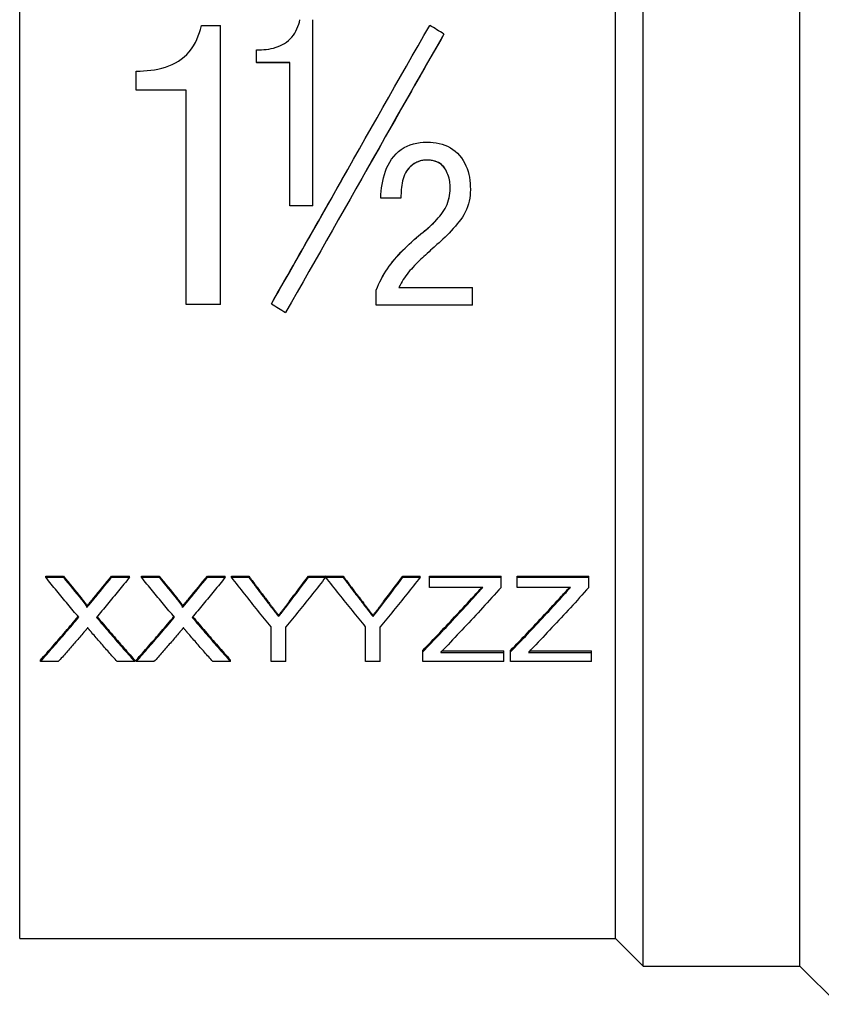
# Model space of a CAD drawing. Header units: millimetres. Extents: x 61 to 3746, y 22 to 401.
# Tile 3 of 11: x 292 to 327, y 170 to 213. Entities that reach past the tile are written whole.
import ezdxf

# ---------------------------------------------------------------- set-up
doc = ezdxf.new("R2010")
doc.units = ezdxf.units.MM
doc.layers.add('DETAIL', color=2, linetype='Continuous')

msp = doc.modelspace()

# ---------------------------------------------------------------- linework, layer by layer
at = {"layer": 'DETAIL'}
for p, q in [((319.353, 172.052), (319.353, 241.052)), ((326.153, 172.052), (326.153, 241.052)), ((292.293, 173.252), (292.293, 239.852)), ((318.153, 173.252), (318.153, 239.852)), ((300.177, 212.88), (301.01, 212.88)), ((301.01, 200.774), (301.01, 212.88)), ((305.011, 205.064), (305.011, 213.136)), ((310.702, 212.513), (310.702, 212.509)), ((302.566, 211.274), (302.566, 211.823)), ((304.011, 211.274), (302.566, 211.274)), ((302.566, 211.274), (302.566, 211.271)), ((304.011, 211.271), (302.566, 211.271)), ((304.011, 205.064), (304.011, 211.274)), ((297.343, 210.077), (297.343, 210.905)), ((299.51, 210.077), (297.343, 210.077)), ((297.343, 210.077), (297.343, 210.075)), ((299.51, 210.075), (297.343, 210.075)), ((299.51, 200.774), (299.51, 210.077)), ((309.95, 207.043), (309.95, 207.043)), ((308.837, 205.389), (307.962, 205.389)), ((305.011, 205.064), (304.011, 205.064)), ((309.706, 203.842), (309.706, 203.843)), ((307.767, 201.396), (307.767, 201.399)), ((307.767, 200.75), (307.767, 201.396)), ((308.74, 201.517), (311.948, 201.517)), ((308.741, 201.52), (311.948, 201.52)), ((311.948, 201.517), (311.948, 201.52)), ((311.948, 200.75), (311.948, 201.517)), ((301.01, 200.774), (299.51, 200.774)), ((303.216, 200.808), (303.216, 200.811)), ((311.948, 200.75), (307.767, 200.75)), ((293.423, 188.937), (293.423, 188.99)), ((293.423, 188.99), (294.188, 188.99)), ((293.423, 188.937), (294.188, 188.937)), ((294.188, 188.937), (294.188, 188.99)), ((296.283, 188.937), (296.283, 188.99)), ((296.283, 188.99), (297.058, 188.99)), ((296.283, 188.937), (297.058, 188.937)), ((297.058, 188.937), (297.058, 188.99)), ((297.577, 188.937), (297.577, 188.99)), ((297.577, 188.99), (298.342, 188.99)), ((297.577, 188.937), (298.342, 188.937)), ((298.342, 188.937), (298.342, 188.99)), ((300.436, 188.937), (300.436, 188.99)), ((300.436, 188.99), (301.212, 188.99)), ((300.436, 188.937), (301.212, 188.937)), ((301.212, 188.937), (301.212, 188.99)), ((301.479, 188.937), (301.479, 188.99)), ((301.479, 188.99), (302.23, 188.99)), ((301.479, 188.937), (302.23, 188.937)), ((302.23, 188.937), (302.23, 188.99)), ((304.825, 188.99), (305.57, 188.997)), ((304.825, 188.937), (304.825, 188.99)), ((304.825, 188.937), (305.57, 188.944)), ((305.57, 188.944), (305.57, 188.997)), ((305.576, 188.937), (305.576, 188.99)), ((305.576, 188.99), (306.327, 188.99)), ((305.576, 188.937), (306.327, 188.937)), ((306.327, 188.937), (306.327, 188.99)), ((308.921, 188.937), (308.921, 188.99)), ((308.921, 188.99), (309.672, 188.99)), ((308.921, 188.937), (309.672, 188.937)), ((309.672, 188.937), (309.672, 188.99)), ((310.069, 188.937), (310.069, 188.99)), ((310.069, 188.99), (313.185, 188.99)), ((310.069, 188.937), (313.185, 188.937)), ((310.069, 188.496), (310.069, 188.937)), ((313.185, 188.937), (313.185, 188.99)), ((313.185, 188.496), (313.185, 188.937)), ((313.877, 188.937), (313.877, 188.99)), ((313.877, 188.99), (316.992, 188.99)), ((313.877, 188.937), (316.992, 188.937)), ((313.877, 188.496), (313.877, 188.937)), ((316.992, 188.937), (316.992, 188.99)), ((316.992, 188.496), (316.992, 188.937)), ((312.389, 188.496), (310.069, 188.496)), ((316.196, 188.496), (313.877, 188.496)), ((295.206, 187.62), (295.206, 187.677)), ((299.36, 187.62), (299.36, 187.677)), ((303.528, 187.228), (303.528, 187.286)), ((307.625, 187.228), (307.625, 187.286)), ((303.21, 185.274), (303.21, 186.782)), ((303.845, 185.274), (303.845, 186.782)), ((307.306, 185.274), (307.306, 186.782)), ((307.941, 185.274), (307.941, 186.782)), ((309.781, 185.695), (309.781, 185.758)), ((309.781, 185.274), (309.781, 185.695)), ((310.561, 185.678), (313.3, 185.678)), ((310.622, 185.741), (313.3, 185.741)), ((313.3, 185.678), (313.3, 185.741)), ((313.3, 185.274), (313.3, 185.678)), ((313.589, 185.695), (313.589, 185.758)), ((313.589, 185.274), (313.589, 185.695)), ((314.369, 185.678), (317.108, 185.678)), ((314.43, 185.741), (317.108, 185.741)), ((317.108, 185.678), (317.108, 185.741)), ((317.108, 185.274), (317.108, 185.678)), ((293.192, 185.274), (293.192, 185.338)), ((293.967, 185.274), (293.192, 185.274)), ((297.289, 185.274), (296.523, 185.274)), ((297.289, 185.274), (297.289, 185.338)), ((297.346, 185.274), (297.346, 185.338)), ((298.121, 185.274), (297.346, 185.274)), ((301.442, 185.274), (300.677, 185.274)), ((301.442, 185.274), (301.442, 185.338)), ((303.845, 185.274), (303.21, 185.274)), ((307.941, 185.274), (307.306, 185.274)), ((313.3, 185.274), (309.781, 185.274)), ((317.108, 185.274), (313.589, 185.274)), ((292.293, 173.252), (318.153, 173.252)), ((318.153, 173.252), (319.353, 172.052)), ((319.353, 172.052), (326.153, 172.052)), ((326.153, 172.052), (327.803, 170.402))]:
    msp.add_line(p, q, dxfattribs=at)
at = {"layer": 'DETAIL', "flags": 128}
for points in [[(297.343, 210.905), (297.52, 210.909), (297.662, 210.914), (297.82, 210.925), (297.985, 210.942), (298.142, 210.965), (298.293, 210.993), (298.459, 211.031), (298.617, 211.077), (298.769, 211.131), (298.913, 211.191), (299.049, 211.259), (299.179, 211.334), (299.307, 211.422), (299.43, 211.521), (299.548, 211.632), (299.654, 211.747), (299.751, 211.871), (299.84, 212.004), (299.918, 212.141), (299.984, 212.28), (300.045, 212.429), (300.098, 212.581), (300.135, 212.711), (300.177, 212.88)], [(302.566, 211.823), (302.684, 211.826), (302.779, 211.829), (302.884, 211.837), (302.994, 211.848), (303.099, 211.863), (303.199, 211.882), (303.31, 211.907), (303.416, 211.938), (303.516, 211.973), (303.612, 212.013), (303.703, 212.058), (303.79, 212.108), (303.875, 212.166), (303.957, 212.232), (304.036, 212.306), (304.106, 212.383), (304.171, 212.465), (304.23, 212.554), (304.28, 212.64), (304.325, 212.735), (304.367, 212.836), (304.403, 212.937), (304.428, 213.024), (304.455, 213.136)], [(303.216, 200.808), (303.47, 201.252), (303.725, 201.697), (303.98, 202.142), (304.234, 202.589), (304.489, 203.036), (304.744, 203.484), (304.998, 203.932), (305.253, 204.381), (305.507, 204.83), (305.762, 205.28), (306.017, 205.73), (306.271, 206.179), (306.526, 206.629), (306.781, 207.079), (307.035, 207.529), (307.29, 207.979), (307.544, 208.429), (307.799, 208.878), (308.054, 209.326), (308.308, 209.775), (308.563, 210.222), (308.818, 210.669), (309.072, 211.115), (309.327, 211.561), (309.582, 212.005), (309.836, 212.449), (310.091, 212.891)], [(310.702, 212.513), (310.447, 212.07), (310.193, 211.625), (309.938, 211.18), (309.683, 210.734), (309.429, 210.287), (309.174, 209.84), (308.919, 209.392), (308.665, 208.943), (308.41, 208.494), (308.156, 208.045), (307.901, 207.595), (307.646, 207.145), (307.392, 206.695), (307.137, 206.245), (306.882, 205.795), (306.628, 205.345), (306.373, 204.896), (306.119, 204.446), (305.864, 203.997), (305.609, 203.549), (305.355, 203.101), (305.1, 202.654), (304.845, 202.207), (304.591, 201.761), (304.336, 201.316), (304.082, 200.872), (303.827, 200.43)], [(310.702, 212.509), (310.561, 212.264), (310.419, 212.018), (310.278, 211.771), (310.137, 211.525), (309.996, 211.278), (309.854, 211.031), (309.713, 210.783), (309.572, 210.536), (309.43, 210.288), (309.289, 210.04), (309.148, 209.792), (309.007, 209.543), (308.865, 209.295), (308.724, 209.046), (308.583, 208.797), (308.441, 208.548), (308.3, 208.299), (308.159, 208.049), (308.018, 207.8), (307.876, 207.551), (307.735, 207.301), (307.594, 207.052), (307.452, 206.802), (307.311, 206.553)], [(307.962, 205.389), (307.971, 205.554), (307.981, 205.687), (307.997, 205.833), (308.019, 205.985), (308.046, 206.131), (308.077, 206.27), (308.119, 206.42), (308.165, 206.561), (308.217, 206.692), (308.28, 206.827), (308.351, 206.957), (308.431, 207.081), (308.524, 207.203), (308.624, 207.314), (308.731, 207.414), (308.847, 207.503), (308.971, 207.582), (309.101, 207.65), (309.238, 207.706), (309.377, 207.748), (309.525, 207.782), (309.674, 207.805), (309.802, 207.816), (309.967, 207.821)], [(309.967, 207.821), (310.113, 207.816), (310.229, 207.808), (310.36, 207.791), (310.496, 207.766), (310.623, 207.733), (310.742, 207.692), (310.86, 207.641), (310.981, 207.577), (311.09, 207.508), (311.19, 207.431), (311.287, 207.342), (311.38, 207.242), (311.463, 207.137), (311.536, 207.029), (311.599, 206.92), (311.657, 206.799), (311.708, 206.673), (311.748, 206.55), (311.781, 206.423), (311.808, 206.295), (311.828, 206.163), (311.841, 206.033), (311.847, 205.916), (311.851, 205.769)], [(309.95, 207.043), (309.847, 207.037), (309.765, 207.026), (309.673, 207.004), (309.582, 206.973), (309.497, 206.935), (309.418, 206.89), (309.343, 206.837), (309.271, 206.778), (309.201, 206.712), (309.137, 206.64), (309.085, 206.568), (309.037, 206.485), (308.997, 206.401), (308.963, 206.315), (308.934, 206.224), (308.911, 206.136), (308.891, 206.045), (308.875, 205.95), (308.863, 205.858), (308.852, 205.765), (308.845, 205.67), (308.841, 205.595), (308.838, 205.502), (308.837, 205.389)], [(309.95, 207.043), (309.897, 207.04), (309.851, 207.037), (309.81, 207.033), (309.771, 207.027), (309.733, 207.019), (309.692, 207.009), (309.649, 206.996), (309.606, 206.982), (309.565, 206.966), (309.525, 206.948), (309.487, 206.93), (309.45, 206.909), (309.414, 206.887), (309.379, 206.863), (309.344, 206.838), (309.31, 206.811), (309.276, 206.783), (309.244, 206.754), (309.212, 206.723), (309.182, 206.691), (309.152, 206.658), (309.125, 206.624), (309.099, 206.589), (309.075, 206.552)], [(310.976, 205.81), (310.972, 205.903), (310.968, 205.979), (310.963, 206.038), (310.954, 206.114), (310.941, 206.189), (310.925, 206.262), (310.903, 206.338), (310.878, 206.412), (310.849, 206.482), (310.817, 206.55), (310.781, 206.615), (310.741, 206.677), (310.692, 206.743), (310.642, 206.799), (310.59, 206.846), (310.532, 206.889), (310.462, 206.931), (310.396, 206.964), (310.327, 206.99), (310.254, 207.01), (310.177, 207.026), (310.104, 207.035), (310.035, 207.04), (309.95, 207.043)], [(310.816, 206.552), (310.796, 206.589), (310.775, 206.625), (310.75, 206.664), (310.722, 206.704), (310.693, 206.742), (310.663, 206.777), (310.632, 206.809), (310.6, 206.839), (310.566, 206.865), (310.531, 206.889), (310.495, 206.912), (310.459, 206.933), (310.421, 206.952), (310.382, 206.969), (310.341, 206.984), (310.298, 206.998), (310.254, 207.01), (310.211, 207.019), (310.17, 207.026), (310.123, 207.033), (310.078, 207.037), (310.045, 207.039), (310.003, 207.041), (309.95, 207.043)], [(303.216, 200.811), (303.352, 201.048), (303.488, 201.286), (303.624, 201.523), (303.76, 201.761), (303.896, 201.999), (304.032, 202.237), (304.168, 202.476), (304.305, 202.714), (304.441, 202.953), (304.577, 203.192), (304.713, 203.432), (304.849, 203.671), (304.985, 203.911), (305.121, 204.15), (305.257, 204.39), (305.393, 204.63), (305.529, 204.87), (305.666, 205.11), (305.802, 205.35), (305.938, 205.591), (306.074, 205.831), (306.21, 206.071), (306.346, 206.312), (306.482, 206.552)], [(309.706, 203.843), (309.798, 203.917), (309.873, 203.978), (309.942, 204.035), (310.013, 204.097), (310.088, 204.164), (310.168, 204.238), (310.249, 204.314), (310.324, 204.39), (310.395, 204.465), (310.459, 204.536), (310.519, 204.606), (310.581, 204.684), (310.643, 204.768), (310.699, 204.853), (310.75, 204.939), (310.796, 205.027), (310.838, 205.118), (310.875, 205.213), (310.907, 205.313), (310.933, 205.413), (310.951, 205.508), (310.965, 205.615), (310.971, 205.698), (310.976, 205.811)], [(309.706, 203.842), (309.801, 203.918), (309.88, 203.982), (309.942, 204.034), (310.013, 204.095), (310.089, 204.163), (310.168, 204.236), (310.247, 204.311), (310.319, 204.384), (310.386, 204.454), (310.454, 204.53), (310.521, 204.608), (310.581, 204.683), (310.643, 204.768), (310.701, 204.855), (310.752, 204.943), (310.799, 205.032), (310.84, 205.122), (310.875, 205.213), (310.907, 205.311), (310.932, 205.409), (310.951, 205.507), (310.964, 205.605), (310.971, 205.698), (310.976, 205.81)], [(311.851, 205.769), (311.846, 205.628), (311.838, 205.516), (311.821, 205.388), (311.797, 205.261), (311.767, 205.137), (311.729, 205.018), (311.683, 204.897), (311.63, 204.781), (311.571, 204.671), (311.509, 204.572), (311.436, 204.468), (311.352, 204.358), (311.281, 204.272), (311.198, 204.176), (311.103, 204.068), (311.014, 203.971), (310.927, 203.878), (310.842, 203.79), (310.753, 203.701), (310.661, 203.613), (310.567, 203.525), (310.494, 203.458), (310.399, 203.373), (310.283, 203.27)], [(307.767, 201.399), (307.821, 201.531), (307.869, 201.644), (307.923, 201.759), (307.979, 201.871), (308.042, 201.988), (308.11, 202.105), (308.178, 202.217), (308.248, 202.324), (308.326, 202.435), (308.408, 202.547), (308.491, 202.653), (308.568, 202.746), (308.645, 202.833), (308.75, 202.949), (308.836, 203.04), (308.921, 203.127), (309.018, 203.223), (309.118, 203.32), (309.191, 203.388), (309.297, 203.485), (309.417, 203.593), (309.509, 203.676), (309.594, 203.749), (309.706, 203.843)], [(307.767, 201.396), (307.822, 201.53), (307.869, 201.641), (307.923, 201.757), (307.978, 201.867), (308.041, 201.982), (308.11, 202.103), (308.18, 202.217), (308.252, 202.327), (308.326, 202.433), (308.408, 202.544), (308.489, 202.648), (308.568, 202.744), (308.649, 202.835), (308.753, 202.949), (308.831, 203.032), (308.918, 203.122), (309.022, 203.225), (309.118, 203.318), (309.197, 203.392), (309.294, 203.481), (309.417, 203.592), (309.51, 203.675), (309.59, 203.744), (309.706, 203.842)], [(310.283, 203.27), (310.196, 203.191), (310.125, 203.127), (310.06, 203.068), (309.976, 202.991), (309.902, 202.922), (309.836, 202.862), (309.776, 202.806), (309.705, 202.739), (309.635, 202.671), (309.556, 202.594), (309.484, 202.521), (309.427, 202.463), (309.354, 202.386), (309.288, 202.314), (309.229, 202.246), (309.168, 202.172), (309.108, 202.094), (309.049, 202.014), (308.994, 201.935), (308.94, 201.854), (308.887, 201.77), (308.848, 201.704), (308.798, 201.62), (308.74, 201.517)], [(294.856, 187.201), (294.796, 187.272), (294.736, 187.343), (294.677, 187.414), (294.617, 187.485), (294.557, 187.557), (294.498, 187.628), (294.438, 187.7), (294.378, 187.771), (294.319, 187.843), (294.259, 187.915), (294.199, 187.988), (294.139, 188.06), (294.08, 188.132), (294.02, 188.205), (293.96, 188.277), (293.901, 188.35), (293.841, 188.423), (293.781, 188.496), (293.722, 188.569), (293.662, 188.643), (293.602, 188.716), (293.543, 188.789), (293.483, 188.863), (293.423, 188.937)], [(297.058, 188.937), (296.998, 188.863), (296.939, 188.789), (296.879, 188.715), (296.819, 188.641), (296.759, 188.568), (296.7, 188.495), (296.64, 188.421), (296.58, 188.348), (296.521, 188.275), (296.461, 188.202), (296.401, 188.129), (296.342, 188.057), (296.282, 187.984), (296.222, 187.912), (296.163, 187.84), (296.103, 187.767), (296.043, 187.695), (295.984, 187.624), (295.924, 187.552), (295.864, 187.48), (295.805, 187.409), (295.745, 187.337), (295.685, 187.266), (295.625, 187.195)], [(299.009, 187.201), (298.95, 187.272), (298.89, 187.343), (298.83, 187.414), (298.771, 187.485), (298.711, 187.557), (298.651, 187.628), (298.592, 187.7), (298.532, 187.771), (298.472, 187.843), (298.413, 187.915), (298.353, 187.988), (298.293, 188.06), (298.234, 188.132), (298.174, 188.205), (298.114, 188.277), (298.055, 188.35), (297.995, 188.423), (297.935, 188.496), (297.876, 188.569), (297.816, 188.643), (297.756, 188.716), (297.696, 188.789), (297.637, 188.863), (297.577, 188.937)], [(301.212, 188.937), (301.152, 188.863), (301.092, 188.789), (301.033, 188.715), (300.973, 188.641), (300.913, 188.568), (300.854, 188.495), (300.794, 188.421), (300.734, 188.348), (300.675, 188.275), (300.615, 188.202), (300.555, 188.129), (300.496, 188.057), (300.436, 187.984), (300.376, 187.912), (300.316, 187.84), (300.257, 187.767), (300.197, 187.695), (300.137, 187.624), (300.078, 187.552), (300.018, 187.48), (299.958, 187.409), (299.899, 187.337), (299.839, 187.266), (299.779, 187.195)], [(303.21, 186.782), (303.138, 186.87), (303.066, 186.958), (302.994, 187.045), (302.922, 187.133), (302.85, 187.222), (302.778, 187.31), (302.705, 187.399), (302.633, 187.488), (302.561, 187.577), (302.489, 187.666), (302.417, 187.756), (302.345, 187.845), (302.273, 187.935), (302.201, 188.025), (302.128, 188.116), (302.056, 188.206), (301.984, 188.297), (301.912, 188.388), (301.84, 188.479), (301.768, 188.57), (301.696, 188.661), (301.624, 188.753), (301.552, 188.845), (301.479, 188.937)], [(302.23, 188.99), (302.267, 188.941), (302.303, 188.892), (302.339, 188.844), (302.376, 188.795), (302.412, 188.747), (302.448, 188.698), (302.485, 188.65), (302.521, 188.602), (302.558, 188.553), (302.594, 188.505), (302.63, 188.457), (302.667, 188.409), (302.703, 188.361), (302.739, 188.313), (302.776, 188.265), (302.812, 188.217), (302.848, 188.169), (302.885, 188.122), (302.921, 188.074), (302.958, 188.026), (302.994, 187.979), (303.03, 187.931), (303.067, 187.884), (303.103, 187.836)], [(302.23, 188.937), (302.267, 188.888), (302.303, 188.839), (302.339, 188.79), (302.376, 188.742), (302.412, 188.693), (302.448, 188.645), (302.485, 188.596), (302.521, 188.548), (302.558, 188.499), (302.594, 188.451), (302.63, 188.403), (302.667, 188.354), (302.703, 188.306), (302.739, 188.258), (302.776, 188.21), (302.812, 188.162), (302.848, 188.114), (302.885, 188.066), (302.921, 188.018), (302.958, 187.971), (302.994, 187.923), (303.03, 187.875), (303.067, 187.827), (303.103, 187.78)], [(305.57, 188.944), (305.498, 188.852), (305.426, 188.759), (305.354, 188.668), (305.283, 188.576), (305.211, 188.484), (305.139, 188.393), (305.067, 188.302), (304.995, 188.211), (304.923, 188.12), (304.851, 188.029), (304.779, 187.939), (304.707, 187.849), (304.636, 187.759), (304.564, 187.669), (304.492, 187.58), (304.42, 187.49), (304.348, 187.401), (304.276, 187.312), (304.204, 187.223), (304.132, 187.135), (304.06, 187.046), (303.989, 186.958), (303.917, 186.87), (303.845, 186.782)], [(307.306, 186.782), (307.234, 186.87), (307.162, 186.958), (307.09, 187.045), (307.018, 187.133), (306.946, 187.222), (306.874, 187.31), (306.802, 187.399), (306.729, 187.488), (306.657, 187.577), (306.585, 187.666), (306.513, 187.756), (306.441, 187.845), (306.369, 187.935), (306.297, 188.025), (306.225, 188.116), (306.153, 188.206), (306.08, 188.297), (306.008, 188.388), (305.936, 188.479), (305.864, 188.57), (305.792, 188.661), (305.72, 188.753), (305.648, 188.845), (305.576, 188.937)], [(306.327, 188.99), (306.363, 188.941), (306.399, 188.892), (306.436, 188.844), (306.472, 188.795), (306.508, 188.747), (306.545, 188.698), (306.581, 188.65), (306.617, 188.602), (306.654, 188.553), (306.69, 188.505), (306.726, 188.457), (306.763, 188.409), (306.799, 188.361), (306.836, 188.313), (306.872, 188.265), (306.908, 188.217), (306.945, 188.169), (306.981, 188.122), (307.017, 188.074), (307.054, 188.026), (307.09, 187.979), (307.126, 187.931), (307.163, 187.884), (307.199, 187.836)], [(306.327, 188.937), (306.363, 188.888), (306.399, 188.839), (306.436, 188.79), (306.472, 188.742), (306.508, 188.693), (306.545, 188.645), (306.581, 188.596), (306.617, 188.548), (306.654, 188.499), (306.69, 188.451), (306.726, 188.403), (306.763, 188.354), (306.799, 188.306), (306.836, 188.258), (306.872, 188.21), (306.908, 188.162), (306.945, 188.114), (306.981, 188.066), (307.017, 188.018), (307.054, 187.971), (307.09, 187.923), (307.126, 187.875), (307.163, 187.827), (307.199, 187.78)], [(309.672, 188.937), (309.6, 188.845), (309.528, 188.753), (309.455, 188.661), (309.383, 188.57), (309.311, 188.479), (309.239, 188.388), (309.167, 188.297), (309.095, 188.206), (309.023, 188.116), (308.951, 188.025), (308.878, 187.935), (308.806, 187.845), (308.734, 187.756), (308.662, 187.666), (308.59, 187.577), (308.518, 187.488), (308.446, 187.399), (308.374, 187.31), (308.302, 187.222), (308.229, 187.133), (308.157, 187.045), (308.085, 186.958), (308.013, 186.87), (307.941, 186.782)], [(313.185, 188.496), (313.085, 188.385), (312.984, 188.274), (312.884, 188.163), (312.784, 188.053), (312.684, 187.942), (312.584, 187.832), (312.483, 187.723), (312.383, 187.614), (312.283, 187.504), (312.183, 187.396), (312.083, 187.287), (311.983, 187.179), (311.882, 187.071), (311.782, 186.964), (311.682, 186.857), (311.582, 186.75), (311.482, 186.643), (311.382, 186.537), (311.281, 186.431), (311.181, 186.325), (311.081, 186.22), (310.981, 186.115), (310.881, 186.01), (310.781, 185.906)], [(316.992, 188.496), (316.892, 188.385), (316.792, 188.274), (316.692, 188.163), (316.592, 188.053), (316.492, 187.942), (316.391, 187.832), (316.291, 187.723), (316.191, 187.614), (316.091, 187.504), (315.991, 187.396), (315.89, 187.287), (315.79, 187.179), (315.69, 187.071), (315.59, 186.964), (315.49, 186.857), (315.39, 186.75), (315.289, 186.643), (315.189, 186.537), (315.089, 186.431), (314.989, 186.325), (314.889, 186.22), (314.789, 186.115), (314.688, 186.01), (314.588, 185.906)], [(294.973, 188.032), (294.989, 188.013), (295.003, 187.994), (295.017, 187.977), (295.031, 187.96), (295.043, 187.945), (295.055, 187.93), (295.066, 187.916), (295.076, 187.903), (295.085, 187.891), (295.092, 187.883), (295.098, 187.875), (295.108, 187.861), (295.121, 187.843), (295.133, 187.826), (295.144, 187.811), (295.153, 187.797), (295.162, 187.783), (295.17, 187.77), (295.178, 187.757), (295.186, 187.744), (295.193, 187.73), (295.2, 187.715), (295.205, 187.697), (295.206, 187.677)], [(299.127, 188.032), (299.142, 188.013), (299.157, 187.994), (299.171, 187.977), (299.185, 187.96), (299.197, 187.945), (299.209, 187.93), (299.22, 187.916), (299.23, 187.903), (299.239, 187.891), (299.246, 187.883), (299.252, 187.875), (299.262, 187.861), (299.275, 187.843), (299.287, 187.826), (299.297, 187.811), (299.307, 187.797), (299.316, 187.783), (299.324, 187.77), (299.332, 187.757), (299.339, 187.744), (299.347, 187.73), (299.354, 187.715), (299.359, 187.697), (299.36, 187.677)], [(309.781, 185.758), (309.873, 185.853), (309.965, 185.949), (310.058, 186.044), (310.15, 186.14), (310.242, 186.237), (310.335, 186.334), (310.427, 186.43), (310.519, 186.528), (310.612, 186.625), (310.704, 186.723), (310.796, 186.821), (310.889, 186.919), (310.981, 187.018), (311.073, 187.116), (311.166, 187.215), (311.258, 187.315), (311.35, 187.414), (311.443, 187.514), (311.535, 187.614), (311.627, 187.714), (311.72, 187.815), (311.812, 187.916), (311.904, 188.017), (311.997, 188.118)], [(309.781, 185.695), (309.873, 185.791), (309.965, 185.887), (310.058, 185.983), (310.15, 186.079), (310.242, 186.176), (310.335, 186.273), (310.427, 186.37), (310.519, 186.467), (310.612, 186.565), (310.704, 186.663), (310.796, 186.762), (310.889, 186.86), (310.981, 186.959), (311.073, 187.058), (311.166, 187.157), (311.258, 187.257), (311.35, 187.357), (311.443, 187.457), (311.535, 187.557), (311.627, 187.658), (311.72, 187.759), (311.812, 187.86), (311.904, 187.961), (311.997, 188.063)], [(313.589, 185.758), (313.681, 185.853), (313.773, 185.949), (313.865, 186.044), (313.958, 186.14), (314.05, 186.237), (314.142, 186.334), (314.235, 186.43), (314.327, 186.528), (314.419, 186.625), (314.512, 186.723), (314.604, 186.821), (314.696, 186.919), (314.789, 187.018), (314.881, 187.116), (314.973, 187.215), (315.066, 187.315), (315.158, 187.414), (315.25, 187.514), (315.343, 187.614), (315.435, 187.714), (315.527, 187.815), (315.62, 187.916), (315.712, 188.017), (315.804, 188.118)], [(313.589, 185.695), (313.681, 185.791), (313.773, 185.887), (313.865, 185.983), (313.958, 186.079), (314.05, 186.176), (314.142, 186.273), (314.235, 186.37), (314.327, 186.467), (314.419, 186.565), (314.512, 186.663), (314.604, 186.762), (314.696, 186.86), (314.789, 186.959), (314.881, 187.058), (314.973, 187.157), (315.066, 187.257), (315.158, 187.357), (315.25, 187.457), (315.343, 187.557), (315.435, 187.658), (315.527, 187.759), (315.62, 187.86), (315.712, 187.961), (315.804, 188.063)], [(294.973, 187.976), (294.989, 187.957), (295.003, 187.939), (295.017, 187.921), (295.031, 187.904), (295.043, 187.889), (295.055, 187.874), (295.066, 187.86), (295.076, 187.847), (295.085, 187.835), (295.093, 187.824), (295.101, 187.814), (295.108, 187.805), (295.121, 187.787), (295.133, 187.77), (295.144, 187.754), (295.153, 187.74), (295.162, 187.728), (295.169, 187.716), (295.18, 187.698), (295.188, 187.683), (295.195, 187.67), (295.202, 187.652), (295.205, 187.639), (295.206, 187.62)], [(299.127, 187.976), (299.142, 187.957), (299.157, 187.939), (299.171, 187.921), (299.185, 187.904), (299.197, 187.889), (299.209, 187.874), (299.22, 187.86), (299.23, 187.847), (299.239, 187.835), (299.247, 187.824), (299.255, 187.814), (299.262, 187.805), (299.275, 187.787), (299.287, 187.77), (299.298, 187.754), (299.307, 187.74), (299.316, 187.728), (299.323, 187.716), (299.333, 187.698), (299.342, 187.683), (299.349, 187.67), (299.356, 187.652), (299.359, 187.639), (299.36, 187.62)], [(303.103, 187.836), (303.127, 187.805), (303.151, 187.774), (303.174, 187.744), (303.196, 187.715), (303.218, 187.687), (303.239, 187.659), (303.26, 187.632), (303.281, 187.606), (303.3, 187.581), (303.319, 187.556), (303.338, 187.532), (303.356, 187.509), (303.373, 187.486), (303.39, 187.465), (303.407, 187.443), (303.422, 187.423), (303.438, 187.403), (303.452, 187.385), (303.466, 187.366), (303.48, 187.349), (303.493, 187.332), (303.505, 187.316), (303.517, 187.301), (303.528, 187.286)], [(303.103, 187.78), (303.127, 187.749), (303.151, 187.718), (303.174, 187.688), (303.196, 187.659), (303.218, 187.63), (303.239, 187.603), (303.26, 187.576), (303.281, 187.549), (303.3, 187.524), (303.319, 187.499), (303.338, 187.475), (303.356, 187.452), (303.373, 187.429), (303.39, 187.407), (303.407, 187.386), (303.422, 187.366), (303.438, 187.346), (303.452, 187.327), (303.466, 187.309), (303.48, 187.291), (303.493, 187.274), (303.505, 187.258), (303.517, 187.243), (303.528, 187.228)], [(303.528, 187.286), (303.545, 187.307), (303.562, 187.328), (303.578, 187.35), (303.596, 187.372), (303.613, 187.394), (303.631, 187.417), (303.648, 187.44), (303.666, 187.463), (303.685, 187.486), (303.703, 187.51), (303.722, 187.534), (303.741, 187.559), (303.76, 187.584), (303.78, 187.609), (303.799, 187.634), (303.819, 187.66), (303.839, 187.686), (303.86, 187.713), (303.88, 187.74), (303.901, 187.767), (303.922, 187.794), (303.943, 187.822), (303.965, 187.85), (303.986, 187.879)], [(303.528, 187.228), (303.545, 187.249), (303.562, 187.271), (303.578, 187.292), (303.596, 187.314), (303.613, 187.337), (303.631, 187.359), (303.648, 187.382), (303.666, 187.406), (303.685, 187.429), (303.703, 187.453), (303.722, 187.477), (303.741, 187.502), (303.76, 187.527), (303.78, 187.552), (303.799, 187.578), (303.819, 187.604), (303.839, 187.63), (303.86, 187.656), (303.88, 187.683), (303.901, 187.71), (303.922, 187.738), (303.943, 187.766), (303.965, 187.794), (303.986, 187.823)], [(307.199, 187.836), (307.223, 187.805), (307.247, 187.774), (307.27, 187.744), (307.292, 187.715), (307.314, 187.687), (307.336, 187.659), (307.356, 187.632), (307.377, 187.606), (307.396, 187.581), (307.415, 187.556), (307.434, 187.532), (307.452, 187.509), (307.47, 187.486), (307.486, 187.465), (307.503, 187.443), (307.519, 187.423), (307.534, 187.403), (307.548, 187.385), (307.562, 187.366), (307.576, 187.349), (307.589, 187.332), (307.601, 187.316), (307.613, 187.301), (307.625, 187.286)], [(307.199, 187.78), (307.223, 187.749), (307.247, 187.718), (307.27, 187.688), (307.292, 187.659), (307.314, 187.63), (307.336, 187.603), (307.356, 187.576), (307.377, 187.549), (307.396, 187.524), (307.415, 187.499), (307.434, 187.475), (307.452, 187.452), (307.47, 187.429), (307.486, 187.407), (307.503, 187.386), (307.519, 187.366), (307.534, 187.346), (307.548, 187.327), (307.562, 187.309), (307.576, 187.291), (307.589, 187.274), (307.601, 187.258), (307.613, 187.243), (307.625, 187.228)], [(307.625, 187.286), (307.641, 187.307), (307.658, 187.328), (307.675, 187.35), (307.692, 187.372), (307.709, 187.394), (307.727, 187.417), (307.745, 187.44), (307.763, 187.463), (307.781, 187.486), (307.799, 187.51), (307.818, 187.534), (307.837, 187.559), (307.856, 187.584), (307.876, 187.609), (307.895, 187.634), (307.915, 187.66), (307.935, 187.686), (307.956, 187.713), (307.976, 187.74), (307.997, 187.767), (308.018, 187.794), (308.039, 187.822), (308.061, 187.85), (308.083, 187.879)], [(307.625, 187.228), (307.641, 187.249), (307.658, 187.271), (307.675, 187.292), (307.692, 187.314), (307.709, 187.337), (307.727, 187.359), (307.745, 187.382), (307.763, 187.406), (307.781, 187.429), (307.799, 187.453), (307.818, 187.477), (307.837, 187.502), (307.856, 187.527), (307.876, 187.552), (307.895, 187.578), (307.915, 187.604), (307.935, 187.63), (307.956, 187.656), (307.976, 187.683), (307.997, 187.71), (308.018, 187.738), (308.039, 187.766), (308.061, 187.794), (308.083, 187.823)], [(293.192, 185.338), (293.261, 185.415), (293.329, 185.492), (293.397, 185.569), (293.466, 185.646), (293.534, 185.724), (293.602, 185.801), (293.67, 185.879), (293.739, 185.957), (293.807, 186.035), (293.875, 186.114), (293.944, 186.192), (294.012, 186.271), (294.08, 186.35), (294.148, 186.429), (294.217, 186.508), (294.285, 186.588), (294.353, 186.667), (294.422, 186.747), (294.49, 186.827), (294.558, 186.907), (294.626, 186.988), (294.695, 187.068), (294.763, 187.149), (294.831, 187.23)], [(293.192, 185.274), (293.262, 185.352), (293.331, 185.431), (293.4, 185.509), (293.47, 185.588), (293.539, 185.667), (293.608, 185.746), (293.678, 185.825), (293.747, 185.905), (293.816, 185.984), (293.885, 186.064), (293.955, 186.144), (294.024, 186.224), (294.093, 186.305), (294.163, 186.385), (294.232, 186.466), (294.301, 186.547), (294.371, 186.628), (294.44, 186.709), (294.509, 186.791), (294.578, 186.872), (294.648, 186.954), (294.717, 187.036), (294.786, 187.118), (294.856, 187.201)], [(295.625, 187.195), (295.695, 187.113), (295.764, 187.031), (295.833, 186.949), (295.903, 186.868), (295.972, 186.786), (296.041, 186.705), (296.111, 186.624), (296.18, 186.543), (296.249, 186.462), (296.318, 186.382), (296.388, 186.301), (296.457, 186.221), (296.526, 186.141), (296.596, 186.062), (296.665, 185.982), (296.734, 185.903), (296.804, 185.823), (296.873, 185.744), (296.942, 185.666), (297.011, 185.587), (297.081, 185.509), (297.15, 185.43), (297.219, 185.352), (297.289, 185.274)], [(295.65, 187.224), (295.718, 187.143), (295.786, 187.063), (295.855, 186.983), (295.923, 186.903), (295.991, 186.823), (296.06, 186.743), (296.128, 186.663), (296.196, 186.584), (296.264, 186.505), (296.333, 186.426), (296.401, 186.347), (296.469, 186.268), (296.538, 186.19), (296.606, 186.111), (296.674, 186.033), (296.742, 185.955), (296.811, 185.877), (296.879, 185.8), (296.947, 185.722), (297.016, 185.645), (297.084, 185.568), (297.152, 185.491), (297.22, 185.415), (297.289, 185.338)], [(297.346, 185.338), (297.415, 185.415), (297.483, 185.492), (297.551, 185.569), (297.619, 185.646), (297.688, 185.724), (297.756, 185.801), (297.824, 185.879), (297.893, 185.957), (297.961, 186.035), (298.029, 186.114), (298.097, 186.192), (298.166, 186.271), (298.234, 186.35), (298.302, 186.429), (298.371, 186.508), (298.439, 186.588), (298.507, 186.667), (298.575, 186.747), (298.644, 186.827), (298.712, 186.907), (298.78, 186.988), (298.849, 187.068), (298.917, 187.149), (298.985, 187.23)], [(297.346, 185.274), (297.416, 185.352), (297.485, 185.431), (297.554, 185.509), (297.624, 185.588), (297.693, 185.667), (297.762, 185.746), (297.831, 185.825), (297.901, 185.905), (297.97, 185.984), (298.039, 186.064), (298.109, 186.144), (298.178, 186.224), (298.247, 186.305), (298.317, 186.385), (298.386, 186.466), (298.455, 186.547), (298.524, 186.628), (298.594, 186.709), (298.663, 186.791), (298.732, 186.872), (298.802, 186.954), (298.871, 187.036), (298.94, 187.118), (299.009, 187.201)], [(299.779, 187.195), (299.849, 187.113), (299.918, 187.031), (299.987, 186.949), (300.057, 186.868), (300.126, 186.786), (300.195, 186.705), (300.264, 186.624), (300.334, 186.543), (300.403, 186.462), (300.472, 186.382), (300.542, 186.301), (300.611, 186.221), (300.68, 186.141), (300.75, 186.062), (300.819, 185.982), (300.888, 185.903), (300.957, 185.823), (301.027, 185.744), (301.096, 185.666), (301.165, 185.587), (301.235, 185.509), (301.304, 185.43), (301.373, 185.352), (301.442, 185.274)], [(299.804, 187.224), (299.872, 187.143), (299.94, 187.063), (300.009, 186.983), (300.077, 186.903), (300.145, 186.823), (300.213, 186.743), (300.282, 186.663), (300.35, 186.584), (300.418, 186.505), (300.487, 186.426), (300.555, 186.347), (300.623, 186.268), (300.691, 186.19), (300.76, 186.111), (300.828, 186.033), (300.896, 185.955), (300.965, 185.877), (301.033, 185.8), (301.101, 185.722), (301.169, 185.645), (301.238, 185.568), (301.306, 185.491), (301.374, 185.415), (301.442, 185.338)], [(295.031, 186.494), (294.987, 186.443), (294.943, 186.391), (294.898, 186.339), (294.854, 186.288), (294.81, 186.236), (294.765, 186.185), (294.721, 186.134), (294.677, 186.083), (294.632, 186.032), (294.588, 185.981), (294.543, 185.93), (294.499, 185.879), (294.455, 185.828), (294.41, 185.777), (294.366, 185.727), (294.322, 185.676), (294.277, 185.626), (294.233, 185.575), (294.189, 185.525), (294.144, 185.475), (294.1, 185.424), (294.056, 185.374), (294.011, 185.324), (293.967, 185.274)], [(295.243, 186.743), (295.238, 186.737), (295.232, 186.73), (295.226, 186.722), (295.218, 186.714), (295.21, 186.705), (295.202, 186.695), (295.193, 186.684), (295.183, 186.672), (295.172, 186.66), (295.161, 186.647), (295.149, 186.633), (295.137, 186.619), (295.13, 186.61), (295.122, 186.601), (295.114, 186.591), (295.104, 186.58), (295.095, 186.569), (295.084, 186.556), (295.077, 186.547), (295.069, 186.538), (295.06, 186.528), (295.051, 186.517), (295.042, 186.506), (295.031, 186.494)], [(295.428, 186.527), (295.42, 186.536), (295.413, 186.545), (295.405, 186.554), (295.397, 186.563), (295.39, 186.572), (295.382, 186.581), (295.374, 186.59), (295.366, 186.599), (295.359, 186.608), (295.351, 186.617), (295.343, 186.626), (295.336, 186.635), (295.328, 186.644), (295.32, 186.653), (295.313, 186.662), (295.305, 186.671), (295.297, 186.68), (295.289, 186.689), (295.282, 186.698), (295.274, 186.707), (295.266, 186.716), (295.259, 186.725), (295.251, 186.734), (295.243, 186.743)], [(296.523, 185.274), (296.478, 185.326), (296.432, 185.377), (296.386, 185.428), (296.341, 185.48), (296.295, 185.532), (296.25, 185.583), (296.204, 185.635), (296.158, 185.687), (296.113, 185.739), (296.067, 185.791), (296.021, 185.843), (295.976, 185.895), (295.93, 185.947), (295.884, 186), (295.839, 186.052), (295.793, 186.105), (295.748, 186.157), (295.702, 186.21), (295.656, 186.263), (295.611, 186.315), (295.565, 186.368), (295.519, 186.421), (295.474, 186.474), (295.428, 186.527)], [(299.185, 186.494), (299.141, 186.443), (299.097, 186.391), (299.052, 186.339), (299.008, 186.288), (298.963, 186.236), (298.919, 186.185), (298.875, 186.134), (298.83, 186.083), (298.786, 186.032), (298.742, 185.981), (298.697, 185.93), (298.653, 185.879), (298.609, 185.828), (298.564, 185.777), (298.52, 185.727), (298.476, 185.676), (298.431, 185.626), (298.387, 185.575), (298.342, 185.525), (298.298, 185.475), (298.254, 185.424), (298.209, 185.374), (298.165, 185.324), (298.121, 185.274)], [(299.397, 186.743), (299.392, 186.737), (299.386, 186.73), (299.379, 186.722), (299.372, 186.714), (299.364, 186.705), (299.356, 186.695), (299.347, 186.684), (299.337, 186.672), (299.326, 186.66), (299.315, 186.647), (299.303, 186.633), (299.291, 186.619), (299.284, 186.61), (299.276, 186.601), (299.267, 186.591), (299.258, 186.58), (299.248, 186.569), (299.238, 186.556), (299.231, 186.547), (299.223, 186.538), (299.214, 186.528), (299.205, 186.517), (299.195, 186.506), (299.185, 186.494)], [(299.582, 186.527), (299.574, 186.536), (299.567, 186.545), (299.559, 186.554), (299.551, 186.563), (299.543, 186.572), (299.536, 186.581), (299.528, 186.59), (299.52, 186.599), (299.513, 186.608), (299.505, 186.617), (299.497, 186.626), (299.49, 186.635), (299.482, 186.644), (299.474, 186.653), (299.466, 186.662), (299.459, 186.671), (299.451, 186.68), (299.443, 186.689), (299.436, 186.698), (299.428, 186.707), (299.42, 186.716), (299.413, 186.725), (299.405, 186.734), (299.397, 186.743)], [(300.677, 185.274), (300.632, 185.326), (300.586, 185.377), (300.54, 185.428), (300.495, 185.48), (300.449, 185.532), (300.403, 185.583), (300.358, 185.635), (300.312, 185.687), (300.266, 185.739), (300.221, 185.791), (300.175, 185.843), (300.13, 185.895), (300.084, 185.947), (300.038, 186), (299.993, 186.052), (299.947, 186.105), (299.901, 186.157), (299.856, 186.21), (299.81, 186.263), (299.764, 186.315), (299.719, 186.368), (299.673, 186.421), (299.628, 186.474), (299.582, 186.527)]]:
    msp.add_lwpolyline(points, dxfattribs=at)
at = {"layer": 'DETAIL'}
for centre, major_axis, ratio, start_param, end_param in [((310.396, 191.023), (98.922, -63.338), 0.156208, 1.667409, 1.673556), ((303.521, 221.537), (-98.957, 63.283), 0.150724, 1.663815, 1.669962), ((294.58, 215.121), (24.614, -42.499), 0.307476, 5.186352, 5.214527), ((294.58, 215.095), (24.585, -42.576), 0.306851, 5.186738, 5.21494), ((295.891, 215.049), (24.469, 42.429), 0.306598, 4.209644, 4.23788), ((295.891, 215.023), (24.441, 42.506), 0.305973, 4.209233, 4.237496), ((298.734, 215.121), (24.614, -42.499), 0.307476, 5.186352, 5.214527), ((298.734, 215.095), (24.585, -42.576), 0.306851, 5.186737, 5.21494), ((300.045, 215.049), (24.469, 42.429), 0.306598, 4.209644, 4.23788), ((300.045, 215.023), (24.441, 42.506), 0.305973, 4.209233, 4.237496), ((304.406, 213.816), (21.882, 41.196), 0.291109, 4.194238, 4.227837), ((304.406, 213.794), (21.859, 41.276), 0.290486, 4.193862, 4.22749), ((308.502, 213.816), (21.882, 41.196), 0.291109, 4.194238, 4.227837), ((308.502, 213.794), (21.859, 41.276), 0.290486, 4.193862, 4.22749), ((312.193, 217.021), (28.116, 44.377), 0.330186, 4.225779, 4.238148), ((312.193, 217.052), (28.153, 44.303), 0.330816, 4.226235, 4.237051), ((316, 217.021), (28.116, 44.377), 0.330186, 4.225779, 4.238148), ((316, 217.052), (28.153, 44.303), 0.330816, 4.226235, 4.237051), ((295.353, 215.36), (24.19, 42.596), 0.31775, 4.196969, 4.207571), ((299.507, 215.36), (24.19, 42.596), 0.31775, 4.196969, 4.207571), ((295.353, 215.334), (24.162, 42.673), 0.317102, 4.196556, 4.207168), ((299.507, 215.334), (24.162, 42.673), 0.317103, 4.196556, 4.207168), ((310.671, 218.378), (-26.681, -45.128), 0.37445, 1.002755, 1.009691), ((314.479, 218.379), (-26.681, -45.128), 0.374451, 1.002755, 1.00969)]:
    msp.add_ellipse(centre, major_axis=major_axis, ratio=ratio, start_param=start_param, end_param=end_param, dxfattribs=at)

doc.saveas('drawing.dxf')
